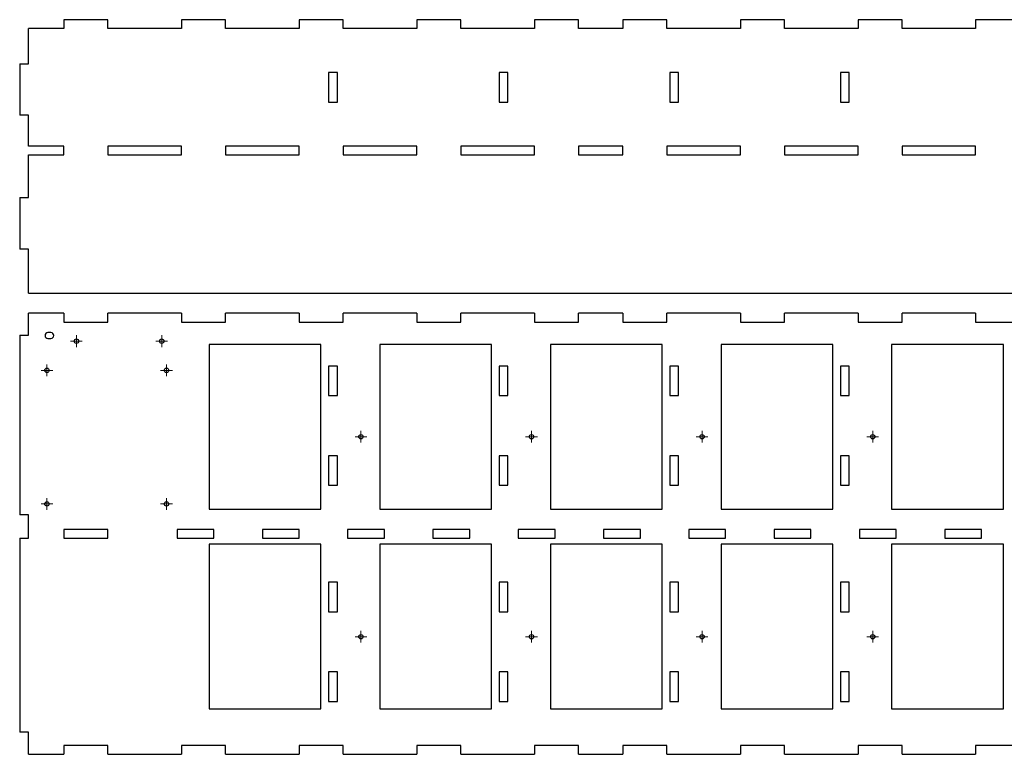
# Model space of a CAD drawing. Header units: millimetres. Extents: x 42 to 1174, y 126 to 1150.
# Tile 2 of 3: x 42 to 711, y 650 to 1150. Entities that reach past the tile are written whole.
import ezdxf

# ---------------------------------------------------------------- set-up
doc = ezdxf.new("R2010")
doc.units = ezdxf.units.MM

# ---------------------------------------------------------------- blocks, each defined once
blk = doc.blocks.new('SW_CENTERMARKSYMBOL_1')
at = {"color": 0, "linetype": 'Continuous', "lineweight": 18}
for p, q in [((-2.5, 0), (-4, 0)), ((0, 0), (-2.5, 0)), ((0, 2.5), (0, 4)), ((0, 0), (0, 2.5)), ((0, 0), (0, -2.5)), ((0, 0), (2.5, 0)), ((2.5, 0), (4, 0)), ((0, -2.5), (0, -4))]:
    blk.add_line(p, q, dxfattribs=at)
blk = doc.blocks.new('SW_CENTERMARKSYMBOL_2')
at = {"color": 0, "linetype": 'Continuous', "lineweight": 18}
for p, q in [((-2.5, 0), (-4, 0)), ((0, 0), (-2.5, 0)), ((0, 2.5), (0, 4)), ((0, 0), (0, 2.5)), ((0, 0), (0, -2.5)), ((0, 0), (2.5, 0)), ((2.5, 0), (4, 0)), ((0, -2.5), (0, -4))]:
    blk.add_line(p, q, dxfattribs=at)
blk = doc.blocks.new('SW_CENTERMARKSYMBOL_3')
at = {"color": 0, "linetype": 'Continuous', "lineweight": 18}
for p, q in [((-2.5, 0), (-4, 0)), ((0, 0), (-2.5, 0)), ((0, 2.5), (0, 4)), ((0, 0), (0, 2.5)), ((0, 0), (0, -2.5)), ((0, 0), (2.5, 0)), ((2.5, 0), (4, 0)), ((0, -2.5), (0, -4))]:
    blk.add_line(p, q, dxfattribs=at)
blk = doc.blocks.new('SW_CENTERMARKSYMBOL_4')
at = {"color": 0, "linetype": 'Continuous', "lineweight": 18}
for p, q in [((-2.5, 0), (-4, 0)), ((0, 0), (-2.5, 0)), ((0, 2.5), (0, 4)), ((0, 0), (0, 2.5)), ((0, 0), (0, -2.5)), ((0, 0), (2.5, 0)), ((2.5, 0), (4, 0)), ((0, -2.5), (0, -4))]:
    blk.add_line(p, q, dxfattribs=at)
blk = doc.blocks.new('SW_CENTERMARKSYMBOL_5')
at = {"color": 0, "linetype": 'Continuous', "lineweight": 18}
for p, q in [((-2.5, 0), (-4, 0)), ((0, 0), (-2.5, 0)), ((0, 2.5), (0, 4)), ((0, 0), (0, 2.5)), ((0, 0), (0, -2.5)), ((0, 0), (2.5, 0)), ((2.5, 0), (4, 0)), ((0, -2.5), (0, -4))]:
    blk.add_line(p, q, dxfattribs=at)
blk = doc.blocks.new('SW_CENTERMARKSYMBOL_6')
at = {"color": 0, "linetype": 'Continuous', "lineweight": 18}
for p, q in [((-2.5, 0), (-4, 0)), ((0, 0), (-2.5, 0)), ((0, 2.5), (0, 4)), ((0, 0), (0, 2.5)), ((0, 0), (0, -2.5)), ((0, 0), (2.5, 0)), ((2.5, 0), (4, 0)), ((0, -2.5), (0, -4))]:
    blk.add_line(p, q, dxfattribs=at)
blk = doc.blocks.new('SW_CENTERMARKSYMBOL_7')
at = {"color": 0, "linetype": 'Continuous', "lineweight": 18}
for p, q in [((-2.5, 0), (-4, 0)), ((0, 0), (-2.5, 0)), ((0, 2.5), (0, 4)), ((0, 0), (0, 2.5)), ((0, 0), (0, -2.5)), ((0, 0), (2.5, 0)), ((2.5, 0), (4, 0)), ((0, -2.5), (0, -4))]:
    blk.add_line(p, q, dxfattribs=at)
blk = doc.blocks.new('SW_CENTERMARKSYMBOL_8')
at = {"color": 0, "linetype": 'Continuous', "lineweight": 18}
for p, q in [((-2.5, 0), (-4, 0)), ((0, 0), (-2.5, 0)), ((0, 2.5), (0, 4)), ((0, 0), (0, 2.5)), ((0, 0), (0, -2.5)), ((0, 0), (2.5, 0)), ((2.5, 0), (4, 0)), ((0, -2.5), (0, -4))]:
    blk.add_line(p, q, dxfattribs=at)
blk = doc.blocks.new('SW_CENTERMARKSYMBOL_9')
at = {"color": 0, "linetype": 'Continuous', "lineweight": 18}
for p, q in [((-2.5, 0), (-4, 0)), ((0, 0), (-2.5, 0)), ((0, 2.5), (0, 4)), ((0, 0), (0, 2.5)), ((0, 0), (0, -2.5)), ((0, 0), (2.5, 0)), ((2.5, 0), (4, 0)), ((0, -2.5), (0, -4))]:
    blk.add_line(p, q, dxfattribs=at)
blk = doc.blocks.new('SW_CENTERMARKSYMBOL_10')
at = {"color": 0, "linetype": 'Continuous', "lineweight": 18}
for p, q in [((-2.5, 0), (-4, 0)), ((0, 0), (-2.5, 0)), ((0, 2.5), (0, 4)), ((0, 0), (0, 2.5)), ((0, 0), (0, -2.5)), ((0, 0), (2.5, 0)), ((2.5, 0), (4, 0)), ((0, -2.5), (0, -4))]:
    blk.add_line(p, q, dxfattribs=at)
blk = doc.blocks.new('SW_CENTERMARKSYMBOL_11')
at = {"color": 0, "linetype": 'Continuous', "lineweight": 18}
for p, q in [((-2.5, 0), (-4, 0)), ((0, 0), (-2.5, 0)), ((0, 2.5), (0, 4)), ((0, 0), (0, 2.5)), ((0, 0), (0, -2.5)), ((0, 0), (2.5, 0)), ((2.5, 0), (4, 0)), ((0, -2.5), (0, -4))]:
    blk.add_line(p, q, dxfattribs=at)
blk = doc.blocks.new('SW_CENTERMARKSYMBOL_12')
at = {"color": 0, "linetype": 'Continuous', "lineweight": 18}
for p, q in [((-2.5, 0), (-4, 0)), ((0, 0), (-2.5, 0)), ((0, 2.5), (0, 4)), ((0, 0), (0, 2.5)), ((0, 0), (0, -2.5)), ((0, 0), (2.5, 0)), ((2.5, 0), (4, 0)), ((0, -2.5), (0, -4))]:
    blk.add_line(p, q, dxfattribs=at)
blk = doc.blocks.new('SW_CENTERMARKSYMBOL_13')
at = {"color": 0, "linetype": 'Continuous', "lineweight": 18}
for p, q in [((-2.5, 0), (-4, 0)), ((0, 0), (-2.5, 0)), ((0, 2.5), (0, 4)), ((0, 0), (0, 2.5)), ((0, 0), (0, -2.5)), ((0, 0), (2.5, 0)), ((2.5, 0), (4, 0)), ((0, -2.5), (0, -4))]:
    blk.add_line(p, q, dxfattribs=at)
blk = doc.blocks.new('SW_CENTERMARKSYMBOL_14')
at = {"color": 0, "linetype": 'Continuous', "lineweight": 18}
for p, q in [((-2.5, 0), (-4, 0)), ((0, 0), (-2.5, 0)), ((0, 2.5), (0, 4)), ((0, 0), (0, 2.5)), ((0, 0), (0, -2.5)), ((0, 0), (2.5, 0)), ((2.5, 0), (4, 0)), ((0, -2.5), (0, -4))]:
    blk.add_line(p, q, dxfattribs=at)

msp = doc.modelspace()

# ---------------------------------------------------------------- linework, layer by layer
at = {"color": 7, "linetype": 'Continuous', "lineweight": 25}
for p, q in [((71.56, 1149.52), (71.56, 1143.52)), ((101.56, 1149.52), (71.56, 1149.52)), ((101.56, 1143.52), (101.56, 1149.52)), ((151.56, 1149.52), (151.56, 1143.52)), ((181.56, 1149.52), (151.56, 1149.52)), ((181.56, 1143.52), (181.56, 1149.52)), ((231.56, 1149.52), (231.56, 1143.52)), ((261.56, 1149.52), (231.56, 1149.52)), ((261.56, 1143.52), (261.56, 1149.52)), ((311.56, 1149.52), (311.56, 1143.52)), ((341.56, 1149.52), (311.56, 1149.52)), ((341.56, 1143.52), (341.56, 1149.52)), ((391.56, 1149.52), (391.56, 1143.52)), ((421.56, 1149.52), (391.56, 1149.52)), ((421.56, 1143.52), (421.56, 1149.52)), ((451.56, 1149.52), (451.56, 1143.52)), ((481.56, 1149.52), (451.56, 1149.52)), ((481.56, 1143.52), (481.56, 1149.52)), ((531.56, 1149.52), (531.56, 1143.52)), ((561.56, 1149.52), (531.56, 1149.52)), ((561.56, 1143.52), (561.56, 1149.52)), ((611.56, 1149.52), (611.56, 1143.52)), ((641.56, 1149.52), (611.56, 1149.52)), ((641.56, 1143.52), (641.56, 1149.52)), ((691.56, 1149.52), (691.56, 1143.52)), ((721.56, 1149.52), (691.56, 1149.52)), ((47.56, 1119.52), (47.56, 1143.52)), ((71.56, 1143.52), (47.56, 1143.52)), ((151.56, 1143.52), (101.56, 1143.52)), ((231.56, 1143.52), (181.56, 1143.52)), ((311.56, 1143.52), (261.56, 1143.52)), ((391.56, 1143.52), (341.56, 1143.52)), ((451.56, 1143.52), (421.56, 1143.52)), ((531.56, 1143.52), (481.56, 1143.52)), ((611.56, 1143.52), (561.56, 1143.52)), ((691.56, 1143.52), (641.56, 1143.52)), ((41.56, 1119.52), (47.56, 1119.52)), ((41.56, 1119.52), (41.56, 1084.52)), ((257.56, 1113.52), (251.56, 1113.52)), ((251.56, 1113.52), (251.56, 1093.52)), ((257.56, 1093.52), (257.56, 1113.52)), ((373.56, 1113.52), (367.56, 1113.52)), ((367.56, 1113.52), (367.56, 1093.52)), ((373.56, 1093.52), (373.56, 1113.52)), ((489.56, 1113.52), (483.56, 1113.52)), ((483.56, 1113.52), (483.56, 1093.52)), ((489.56, 1093.52), (489.56, 1113.52)), ((605.56, 1113.52), (599.56, 1113.52)), ((599.56, 1113.52), (599.56, 1093.52)), ((605.56, 1093.52), (605.56, 1113.52)), ((251.56, 1093.52), (257.56, 1093.52)), ((367.56, 1093.52), (373.56, 1093.52)), ((483.56, 1093.52), (489.56, 1093.52)), ((599.56, 1093.52), (605.56, 1093.52)), ((47.56, 1084.52), (41.56, 1084.52)), ((47.56, 1063.52), (47.56, 1084.52)), ((71.56, 1063.52), (47.56, 1063.52)), ((71.56, 1057.52), (71.56, 1063.52)), ((151.56, 1063.52), (101.56, 1063.52)), ((101.56, 1063.52), (101.56, 1057.52)), ((151.56, 1057.52), (151.56, 1063.52)), ((231.56, 1063.52), (181.56, 1063.52)), ((181.56, 1063.52), (181.56, 1057.52)), ((231.56, 1057.52), (231.56, 1063.52)), ((311.56, 1063.52), (261.56, 1063.52)), ((261.56, 1063.52), (261.56, 1057.52)), ((311.56, 1057.52), (311.56, 1063.52)), ((391.56, 1063.52), (341.56, 1063.52)), ((341.56, 1063.52), (341.56, 1057.52)), ((391.56, 1057.52), (391.56, 1063.52)), ((421.56, 1063.52), (421.56, 1057.52)), ((451.56, 1063.52), (421.56, 1063.52)), ((451.56, 1057.52), (451.56, 1063.52)), ((481.56, 1063.52), (481.56, 1057.52)), ((531.56, 1063.52), (481.56, 1063.52)), ((531.56, 1057.52), (531.56, 1063.52)), ((561.56, 1063.52), (561.56, 1057.52)), ((611.56, 1063.52), (561.56, 1063.52)), ((611.56, 1057.52), (611.56, 1063.52)), ((641.56, 1063.52), (641.56, 1057.52)), ((691.56, 1063.52), (641.56, 1063.52)), ((691.56, 1057.52), (691.56, 1063.52)), ((47.56, 1028.52), (47.56, 1057.52)), ((47.56, 1057.52), (71.56, 1057.52)), ((101.56, 1057.52), (151.56, 1057.52)), ((181.56, 1057.52), (231.56, 1057.52)), ((261.56, 1057.52), (311.56, 1057.52)), ((341.56, 1057.52), (391.56, 1057.52)), ((421.56, 1057.52), (451.56, 1057.52)), ((481.56, 1057.52), (531.56, 1057.52)), ((561.56, 1057.52), (611.56, 1057.52)), ((641.56, 1057.52), (691.56, 1057.52)), ((41.56, 1028.52), (47.56, 1028.52)), ((41.56, 1028.52), (41.56, 993.52)), ((47.56, 993.52), (41.56, 993.52)), ((47.56, 963.52), (47.56, 993.52)), ((47.56, 963.52), (825.56, 963.52)), ((47.56, 934.84), (47.56, 949.84)), ((71.56, 949.84), (47.56, 949.84)), ((71.56, 949.84), (71.56, 943.84)), ((101.56, 943.84), (101.56, 949.84)), ((151.56, 949.84), (101.56, 949.84)), ((151.56, 949.84), (151.56, 943.84)), ((181.56, 943.84), (181.56, 949.84)), ((231.56, 949.84), (181.56, 949.84)), ((231.56, 949.84), (231.56, 943.84)), ((261.56, 943.84), (261.56, 949.84)), ((311.56, 949.84), (261.56, 949.84)), ((311.56, 949.84), (311.56, 943.84)), ((341.56, 943.84), (341.56, 949.84)), ((391.56, 949.84), (341.56, 949.84)), ((391.56, 949.84), (391.56, 943.84)), ((421.56, 943.84), (421.56, 949.84)), ((451.56, 949.84), (421.56, 949.84)), ((451.56, 949.84), (451.56, 943.84)), ((481.56, 943.84), (481.56, 949.84)), ((531.56, 949.84), (481.56, 949.84)), ((531.56, 949.84), (531.56, 943.84)), ((561.56, 943.84), (561.56, 949.84)), ((611.56, 949.84), (561.56, 949.84)), ((611.56, 949.84), (611.56, 943.84)), ((641.56, 943.84), (641.56, 949.84)), ((691.56, 949.84), (641.56, 949.84)), ((691.56, 949.84), (691.56, 943.84)), ((71.56, 943.84), (101.56, 943.84)), ((151.56, 943.84), (181.56, 943.84)), ((231.56, 943.84), (261.56, 943.84)), ((311.56, 943.84), (341.56, 943.84)), ((391.56, 943.84), (421.56, 943.84)), ((451.56, 943.84), (481.56, 943.84)), ((531.56, 943.84), (561.56, 943.84)), ((611.56, 943.84), (641.56, 943.84)), ((691.56, 943.84), (721.56, 943.84)), ((41.56, 934.84), (41.56, 812.84)), ((41.56, 934.84), (47.56, 934.84)), ((62.78, 936.66), (60.78, 936.66)), ((60.78, 932.66), (62.78, 932.66)), ((246.41, 928.69), (170.41, 928.69)), ((170.41, 928.69), (170.41, 816.69)), ((246.41, 816.69), (246.41, 928.69)), ((362.41, 928.69), (286.41, 928.69)), ((286.41, 928.69), (286.41, 816.69)), ((362.41, 816.69), (362.41, 928.69)), ((478.41, 928.69), (402.41, 928.69)), ((402.41, 928.69), (402.41, 816.69)), ((478.41, 816.69), (478.41, 928.69)), ((594.41, 928.69), (518.41, 928.69)), ((518.41, 928.69), (518.41, 816.69)), ((594.41, 816.69), (594.41, 928.69)), ((710.41, 928.69), (634.41, 928.69)), ((634.41, 928.69), (634.41, 816.69)), ((710.41, 816.69), (710.41, 928.69)), ((251.56, 913.84), (251.56, 893.84)), ((257.56, 913.84), (251.56, 913.84)), ((257.56, 893.84), (257.56, 913.84)), ((367.56, 913.84), (367.56, 893.84)), ((373.56, 913.84), (367.56, 913.84)), ((373.56, 893.84), (373.56, 913.84)), ((483.56, 913.84), (483.56, 893.84)), ((489.56, 913.84), (483.56, 913.84)), ((489.56, 893.84), (489.56, 913.84)), ((599.56, 913.84), (599.56, 893.84)), ((605.56, 913.84), (599.56, 913.84)), ((605.56, 893.84), (605.56, 913.84)), ((251.56, 893.84), (257.56, 893.84)), ((367.56, 893.84), (373.56, 893.84)), ((483.56, 893.84), (489.56, 893.84)), ((599.56, 893.84), (605.56, 893.84)), ((251.56, 852.84), (251.56, 832.84)), ((257.56, 852.84), (251.56, 852.84)), ((257.56, 832.84), (257.56, 852.84)), ((367.56, 852.84), (367.56, 832.84)), ((373.56, 852.84), (367.56, 852.84)), ((373.56, 832.84), (373.56, 852.84)), ((483.56, 852.84), (483.56, 832.84)), ((489.56, 852.84), (483.56, 852.84)), ((489.56, 832.84), (489.56, 852.84)), ((599.56, 852.84), (599.56, 832.84)), ((605.56, 852.84), (599.56, 852.84)), ((605.56, 832.84), (605.56, 852.84)), ((251.56, 832.84), (257.56, 832.84)), ((367.56, 832.84), (373.56, 832.84)), ((483.56, 832.84), (489.56, 832.84)), ((599.56, 832.84), (605.56, 832.84)), ((47.56, 812.84), (41.56, 812.84)), ((47.56, 796.84), (47.56, 812.84)), ((170.41, 816.69), (246.41, 816.69)), ((286.41, 816.69), (362.41, 816.69)), ((402.41, 816.69), (478.41, 816.69)), ((518.41, 816.69), (594.41, 816.69)), ((634.41, 816.69), (710.41, 816.69)), ((41.56, 796.84), (47.56, 796.84)), ((41.56, 796.84), (41.56, 664.84)), ((101.56, 802.84), (71.56, 802.84)), ((71.56, 802.84), (71.56, 796.84)), ((71.56, 796.84), (101.56, 796.84)), ((101.56, 796.84), (101.56, 802.84)), ((173.56, 802.84), (148.56, 802.84)), ((148.56, 802.84), (148.56, 796.84)), ((148.56, 796.84), (173.56, 796.84)), ((173.56, 796.84), (173.56, 802.84)), ((231.56, 802.84), (206.56, 802.84)), ((206.56, 802.84), (206.56, 796.84)), ((206.56, 796.84), (231.56, 796.84)), ((231.56, 796.84), (231.56, 802.84)), ((289.56, 802.84), (264.56, 802.84)), ((264.56, 802.84), (264.56, 796.84)), ((264.56, 796.84), (289.56, 796.84)), ((289.56, 796.84), (289.56, 802.84)), ((347.56, 802.84), (322.56, 802.84)), ((322.56, 802.84), (322.56, 796.84)), ((322.56, 796.84), (347.56, 796.84)), ((347.56, 796.84), (347.56, 802.84)), ((405.56, 802.84), (380.56, 802.84)), ((380.56, 802.84), (380.56, 796.84)), ((380.56, 796.84), (405.56, 796.84)), ((405.56, 796.84), (405.56, 802.84)), ((463.56, 802.84), (438.56, 802.84)), ((438.56, 802.84), (438.56, 796.84)), ((438.56, 796.84), (463.56, 796.84)), ((463.56, 796.84), (463.56, 802.84)), ((521.56, 802.84), (496.56, 802.84)), ((496.56, 802.84), (496.56, 796.84)), ((496.56, 796.84), (521.56, 796.84)), ((521.56, 796.84), (521.56, 802.84)), ((579.56, 802.84), (554.56, 802.84)), ((554.56, 802.84), (554.56, 796.84)), ((554.56, 796.84), (579.56, 796.84)), ((579.56, 796.84), (579.56, 802.84)), ((637.56, 802.84), (612.56, 802.84)), ((612.56, 802.84), (612.56, 796.84)), ((612.56, 796.84), (637.56, 796.84)), ((637.56, 796.84), (637.56, 802.84)), ((695.56, 802.84), (670.56, 802.84)), ((670.56, 802.84), (670.56, 796.84)), ((670.56, 796.84), (695.56, 796.84)), ((695.56, 796.84), (695.56, 802.84)), ((246.41, 792.69), (170.41, 792.69)), ((170.41, 792.69), (170.41, 680.69)), ((246.41, 680.69), (246.41, 792.69)), ((362.41, 792.69), (286.41, 792.69)), ((286.41, 792.69), (286.41, 680.69)), ((362.41, 680.69), (362.41, 792.69)), ((478.41, 792.69), (402.41, 792.69)), ((402.41, 792.69), (402.41, 680.69)), ((478.41, 680.69), (478.41, 792.69)), ((594.41, 792.69), (518.41, 792.69)), ((518.41, 792.69), (518.41, 680.69)), ((594.41, 680.69), (594.41, 792.69)), ((710.41, 792.69), (634.41, 792.69)), ((634.41, 792.69), (634.41, 680.69)), ((710.41, 680.69), (710.41, 792.69)), ((251.56, 766.84), (251.56, 746.84)), ((257.56, 766.84), (251.56, 766.84)), ((257.56, 746.84), (257.56, 766.84)), ((367.56, 766.84), (367.56, 746.84)), ((373.56, 766.84), (367.56, 766.84)), ((373.56, 746.84), (373.56, 766.84)), ((483.56, 766.84), (483.56, 746.84)), ((489.56, 766.84), (483.56, 766.84)), ((489.56, 746.84), (489.56, 766.84)), ((599.56, 766.84), (599.56, 746.84)), ((605.56, 766.84), (599.56, 766.84)), ((605.56, 746.84), (605.56, 766.84)), ((251.56, 746.84), (257.56, 746.84)), ((367.56, 746.84), (373.56, 746.84)), ((483.56, 746.84), (489.56, 746.84)), ((599.56, 746.84), (605.56, 746.84)), ((251.56, 705.84), (251.56, 685.84)), ((257.56, 705.84), (251.56, 705.84)), ((257.56, 685.84), (257.56, 705.84)), ((367.56, 705.84), (367.56, 685.84)), ((373.56, 705.84), (367.56, 705.84)), ((373.56, 685.84), (373.56, 705.84)), ((483.56, 705.84), (483.56, 685.84)), ((489.56, 705.84), (483.56, 705.84)), ((489.56, 685.84), (489.56, 705.84)), ((599.56, 705.84), (599.56, 685.84)), ((605.56, 705.84), (599.56, 705.84)), ((605.56, 685.84), (605.56, 705.84)), ((251.56, 685.84), (257.56, 685.84)), ((367.56, 685.84), (373.56, 685.84)), ((483.56, 685.84), (489.56, 685.84)), ((599.56, 685.84), (605.56, 685.84)), ((170.41, 680.69), (246.41, 680.69)), ((286.41, 680.69), (362.41, 680.69)), ((402.41, 680.69), (478.41, 680.69)), ((518.41, 680.69), (594.41, 680.69)), ((634.41, 680.69), (710.41, 680.69)), ((47.56, 664.84), (41.56, 664.84)), ((47.56, 649.84), (47.56, 664.84)), ((47.56, 649.84), (71.56, 649.84)), ((101.56, 655.84), (71.56, 655.84)), ((71.56, 655.84), (71.56, 649.84)), ((101.56, 649.84), (101.56, 655.84)), ((101.56, 649.84), (151.56, 649.84)), ((181.56, 655.84), (151.56, 655.84)), ((151.56, 655.84), (151.56, 649.84)), ((181.56, 649.84), (181.56, 655.84)), ((181.56, 649.84), (231.56, 649.84)), ((261.56, 655.84), (231.56, 655.84)), ((231.56, 655.84), (231.56, 649.84)), ((261.56, 649.84), (261.56, 655.84)), ((261.56, 649.84), (311.56, 649.84)), ((341.56, 655.84), (311.56, 655.84)), ((311.56, 655.84), (311.56, 649.84)), ((341.56, 649.84), (341.56, 655.84)), ((341.56, 649.84), (391.56, 649.84)), ((421.56, 655.84), (391.56, 655.84)), ((391.56, 655.84), (391.56, 649.84)), ((421.56, 649.84), (421.56, 655.84)), ((421.56, 649.84), (451.56, 649.84)), ((481.56, 655.84), (451.56, 655.84)), ((451.56, 655.84), (451.56, 649.84)), ((481.56, 649.84), (481.56, 655.84)), ((481.56, 649.84), (531.56, 649.84)), ((561.56, 655.84), (531.56, 655.84)), ((531.56, 655.84), (531.56, 649.84)), ((561.56, 649.84), (561.56, 655.84)), ((561.56, 649.84), (611.56, 649.84)), ((641.56, 655.84), (611.56, 655.84)), ((611.56, 655.84), (611.56, 649.84)), ((641.56, 649.84), (641.56, 655.84)), ((641.56, 649.84), (691.56, 649.84)), ((721.56, 655.84), (691.56, 655.84)), ((691.56, 655.84), (691.56, 649.84))]:
    msp.add_line(p, q, dxfattribs=at)
for centre in [(80.15, 930.84), (138.15, 930.84), (60.1, 911), (141.38, 911), (273.56, 865.84), (389.56, 865.84), (505.56, 865.84), (621.56, 865.84), (60.1, 820.16), (141.38, 820.16), (273.56, 729.84), (389.56, 729.84), (505.56, 729.84), (621.56, 729.84)]:
    msp.add_circle(centre, 1.5, dxfattribs=at)
for centre, start, end in [((60.78, 934.66), 90, 270), ((62.78, 934.66), 270, 90)]:
    msp.add_arc(centre, 2, start, end, dxfattribs=at)

# ---------------------------------------------------------------- block references
at = {"color": 7, "linetype": 'Continuous', "lineweight": 18}
for name, p in [('SW_CENTERMARKSYMBOL_1', (80.15, 930.84)), ('SW_CENTERMARKSYMBOL_2', (138.15, 930.84)), ('SW_CENTERMARKSYMBOL_4', (60.1, 911)), ('SW_CENTERMARKSYMBOL_3', (141.38, 911)), ('SW_CENTERMARKSYMBOL_7', (273.56, 865.84)), ('SW_CENTERMARKSYMBOL_9', (389.56, 865.84)), ('SW_CENTERMARKSYMBOL_11', (505.56, 865.84)), ('SW_CENTERMARKSYMBOL_13', (621.56, 865.84)), ('SW_CENTERMARKSYMBOL_5', (60.1, 820.16)), ('SW_CENTERMARKSYMBOL_6', (141.38, 820.16)), ('SW_CENTERMARKSYMBOL_8', (273.56, 729.84)), ('SW_CENTERMARKSYMBOL_10', (389.56, 729.84)), ('SW_CENTERMARKSYMBOL_12', (505.56, 729.84)), ('SW_CENTERMARKSYMBOL_14', (621.56, 729.84))]:
    msp.add_blockref(name, p, dxfattribs=at)

doc.saveas('drawing.dxf')
